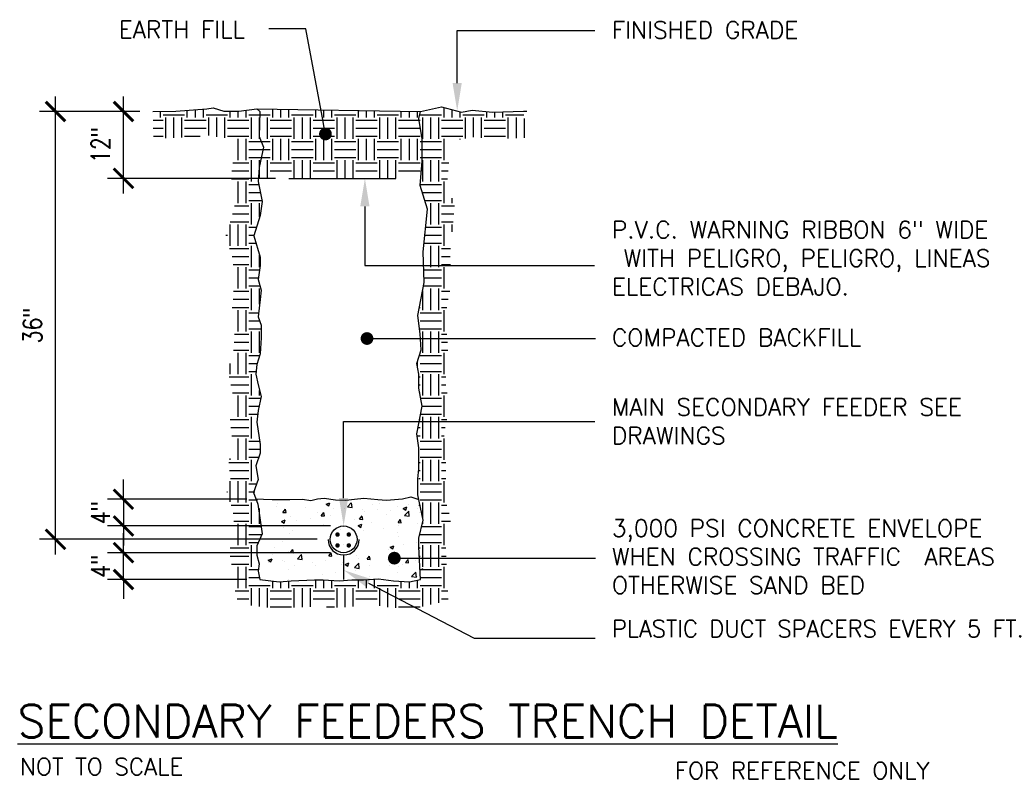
# Model space of a CAD drawing. Header units: inches. Extents: x 31163 to 32654, y 1540 to 4104.
# Tile 21 of 27: x 31281 to 31484, y 3272 to 3429. Entities that reach past the tile are written whole.
import ezdxf
from ezdxf import colors
from ezdxf.entities.mleader import LeaderData, LeaderLine
from ezdxf.math import Vec2, Vec3

# ---------------------------------------------------------------- set-up
doc = ezdxf.new("R2010")
doc.units = ezdxf.units.IN
doc.header["$LTSCALE"] = 2
doc.header["$MEASUREMENT"] = 0
doc.layers.get('0').update_dxf_attribs({"color": 8, "linetype": 'CONTINUOUS'})
doc.layers.get('Defpoints').update_dxf_attribs({"linetype": 'CONTINUOUS'})
for name, color, linetype in [('1DIM', 3, 'CONTINUOUS'), ('DETS', 7, 'CONTINUOUS'), ('EL-ANNO-TEXT', 4, 'CONTINUOUS')]:
    doc.layers.add(name, color=color, linetype=linetype)
doc.layers.add('a-an-DIM', color=8, linetype='CONTINUOUS', lineweight=0)
doc.styles.add('140ANNO', font='simplex.shx', dxfattribs={"height": 0.14})
doc.styles.add('80ANNO', font='romans.shx', dxfattribs={"width": 0.8, "height": 0.08})
doc.styles.get("Standard").update_dxf_attribs({"font": 'simplex.shx'})
doc.dimstyles.new('annotative by juan', dxfattribs={"dimtxt": 0.08, "dimasz": 0.083984, "dimexe": 0.068359, "dimexo": 0.056641, "dimgap": 0.050781, "dimtad": 1, "dimdec": 8, "dimzin": 3, "dimdsep": 46, "dimlunit": 4, "dimtxsty": '80ANNO', "dimblk": 'ARCHTICK', "dimcen": 0.078125, "dimdle": 0.064453, "dimclrt": 3, "dimadec": 0, "dimazin": 0, "dimtfac": 1, "dimtdec": 8, "dimtix": 1, "dimtmove": 1, "dimatfit": 0, "dimfxl": 1, "dimtolj": 1, "dimtzin": 0, "dimarcsym": 0})

# ---------------------------------------------------------------- blocks, each defined once
blk = doc.blocks.new('*X36')
at = {"color": 0}
for p, q in [((2725.5, 550.5), (2725.5, 555.15)), ((2730, 550.5), (2730, 555.08)), ((2734.5, 550.5), (2734.5, 555.01)), ((2749.5, 550.5), (2749.5, 554.77)), ((2754, 550.5), (2754, 554.7)), ((2758.5, 550.5), (2758.5, 554.63)), ((2773.5, 550.5), (2773.5, 554.39)), ((2778, 550.5), (2778, 554.32)), ((2782.5, 550.5), (2782.5, 554.25)), ((2797.5, 550.5), (2797.5, 554.01)), ((2802, 550.5), (2802, 553.94)), ((2806.5, 550.5), (2806.5, 553.87)), ((2718, 539.08), (2718, 547.38)), ((2718.16, 552), (2724, 552)), ((2722.5, 538.5), (2722.5, 550.5)), ((2724, 549), (2736, 549)), ((2736, 552), (2748, 552)), ((2737.5, 538.5), (2737.5, 550.5)), ((2742, 538.5), (2742, 550.5)), ((2746.5, 538.5), (2746.5, 550.5)), ((2748, 549), (2760, 549)), ((2760, 552), (2772, 552)), ((2761.5, 538.5), (2761.5, 550.5)), ((2766, 538.5), (2766, 550.5)), ((2770.5, 538.5), (2770.5, 550.5)), ((2772, 549), (2784, 549)), ((2784, 552), (2796, 552)), ((2785.5, 538.5), (2785.5, 550.5)), ((2790, 538.5), (2790, 550.5)), ((2794.5, 538.5), (2794.5, 550.5)), ((2796, 549), (2807.56, 549)), ((2724, 544.5), (2736, 544.5)), ((2748, 544.5), (2760, 544.5)), ((2772, 544.5), (2784, 544.5)), ((2796, 544.5), (2808, 544.5)), ((2718.83, 537), (2724, 537)), ((2724, 540), (2736, 540)), ((2725.5, 526.5), (2725.5, 538.5)), ((2730, 526.5), (2730, 538.5)), ((2734.5, 526.5), (2734.5, 538.5)), ((2736, 537), (2748, 537)), ((2748, 540), (2760, 540)), ((2749.5, 526.5), (2749.5, 538.5)), ((2754, 526.5), (2754, 538.5)), ((2758.5, 526.5), (2758.5, 538.5)), ((2760, 537), (2772, 537)), ((2772, 540), (2784, 540)), ((2773.5, 526.5), (2773.5, 538.5)), ((2778, 526.5), (2778, 538.5)), ((2782.5, 526.5), (2782.5, 538.5)), ((2784, 537), (2796, 537)), ((2796, 540), (2808, 540)), ((2797.5, 526.5), (2797.5, 538.5)), ((2802, 526.5), (2802, 538.5)), ((2806.5, 526.5), (2806.5, 538.5)), ((2808, 537), (2809.21, 537)), ((2719.85, 532.5), (2724, 532.5)), ((2736, 532.5), (2748, 532.5)), ((2760, 532.5), (2772, 532.5)), ((2784, 532.5), (2796, 532.5)), ((2808, 532.5), (2809.21, 532.5)), ((2718.9, 528), (2724, 528)), ((2722.5, 516.35), (2722.5, 526.5)), ((2724, 525), (2736, 525)), ((2736, 528), (2748, 528)), ((2737.5, 516.35), (2737.5, 526.5)), ((2742, 516.35), (2742, 526.5)), ((2746.5, 516.35), (2746.5, 526.5)), ((2748, 525), (2760, 525)), ((2760, 528), (2772, 528)), ((2761.5, 516.35), (2761.5, 526.5)), ((2766, 516.35), (2766, 526.5)), ((2770.5, 516.35), (2770.5, 526.5)), ((2772, 525), (2784, 525)), ((2784, 528), (2796, 528)), ((2785.5, 516.35), (2785.5, 526.5)), ((2790, 516.35), (2790, 526.5)), ((2794.5, 516.35), (2794.5, 526.5)), ((2796, 525), (2808, 525)), ((2808, 528), (2809.21, 528)), ((2718, 516.35), (2718, 523.71)), ((2724, 520.5), (2736, 520.5)), ((2748, 520.5), (2760, 520.5)), ((2772, 520.5), (2784, 520.5)), ((2796, 520.5), (2808, 520.5))]:
    blk.add_line(p, q, dxfattribs=at)
blk = doc.blocks.new('*X35')
at = {"color": 0}
for p, q in [((2518.34, 448.96), (2518.34, 448.96)), ((2518.57, 450.3), (2518.57, 450.3)), ((2534.35, 448.28), (2534.35, 448.28)), ((2546.14, 450.05), (2547.87, 450.71)), ((2546.14, 450.05), (2547.63, 449.04)), ((2547.63, 449.04), (2548.2, 450.71)), ((2550.37, 447.6), (2550.37, 447.6)), ((2556.39, 447.31), (2556.39, 447.31)), ((2558, 448.59), (2560.04, 450.71)), ((2558, 448.59), (2560.66, 448.17)), ((2560.66, 448.17), (2560.37, 450.71)), ((2571.97, 449.56), (2571.97, 449.56)), ((2576.07, 450.28), (2576.07, 450.28)), ((2586.31, 448.43), (2586.31, 448.43)), ((2589.26, 447.65), (2591.36, 448.45)), ((2589.26, 447.65), (2590.75, 446.64)), ((2590.75, 446.64), (2591.36, 448.45)), ((2592.09, 449.6), (2592.09, 449.6)), ((2597.15, 447.47), (2597.15, 447.47)), ((2521.81, 445.42), (2523.26, 447.14)), ((2521.81, 445.42), (2523.61, 445.26)), ((2523.61, 445.26), (2523.26, 447.14)), ((2525.83, 443.27), (2525.83, 443.27)), ((2537.13, 441.95), (2537.13, 441.95)), ((2541.23, 445.39), (2541.23, 445.39)), ((2543.33, 443.53), (2544.78, 445.26)), ((2543.33, 443.53), (2545.12, 443.38)), ((2545.13, 443.38), (2544.78, 445.26)), ((2548.5, 443.45), (2548.5, 443.45)), ((2564.85, 441.65), (2566.3, 443.38)), ((2566.64, 441.49), (2566.3, 443.37)), ((2566.38, 446.93), (2566.38, 446.93)), ((2567.44, 445.94), (2567.44, 445.94)), ((2574.95, 446.93), (2574.95, 446.93)), ((2579.66, 444.47), (2579.66, 444.47)), ((2582.4, 446.25), (2582.4, 446.25)), ((2590.01, 443.62), (2592.35, 446.06)), ((2590.01, 443.62), (2592.68, 443.21)), ((2592.68, 443.2), (2592.35, 446.05)), ((2598.41, 445.57), (2598.41, 445.57)), ((2520.94, 440.37), (2523.04, 441.18)), ((2520.94, 440.37), (2522.43, 439.37)), ((2522.06, 437.06), (2522.06, 437.06)), ((2522.43, 439.37), (2523.04, 441.18)), ((2529.62, 440.96), (2529.62, 440.96)), ((2544.67, 438.46), (2544.67, 438.46)), ((2556.02, 437.32), (2556.02, 437.32)), ((2562.16, 441.46), (2562.16, 441.46)), ((2564.05, 437.97), (2566.15, 438.78)), ((2564.05, 437.97), (2565.54, 436.97)), ((2564.85, 441.65), (2566.64, 441.5)), ((2565.54, 436.96), (2566.15, 438.78)), ((2571.6, 439.57), (2571.6, 439.57)), ((2578.42, 436.6), (2578.42, 436.6)), ((2586.37, 439.77), (2587.81, 441.49)), ((2586.37, 439.77), (2588.16, 439.61)), ((2586.85, 437.88), (2586.85, 437.88)), ((2587.01, 441.68), (2587.01, 441.68)), ((2588.16, 439.61), (2587.81, 441.49)), ((2597.37, 439.09), (2597.37, 439.09)), ((2525.46, 433.29), (2525.46, 433.29)), ((2527.17, 435.46), (2527.17, 435.46)), ((2551.85, 431.87), (2551.85, 431.87)), ((2554.09, 435.71), (2554.09, 435.71)), ((2559.55, 434.11), (2559.55, 434.11)), ((2567.06, 435.1), (2567.06, 435.1)), ((2586.12, 434.35), (2586.12, 434.35)), ((2586.64, 431.7), (2586.64, 431.7)), ((2516.86, 425.87), (2516.86, 425.87)), ((2521.73, 429.13), (2521.73, 429.13)), ((2529.24, 430.12), (2529.24, 430.12)), ((2555.66, 427.33), (2555.66, 427.33)), ((2581.96, 425.89), (2584.06, 426.7)), ((2581.96, 425.89), (2583.45, 424.89)), ((2583.45, 424.89), (2584.06, 426.7)), ((2589.48, 427.26), (2589.48, 427.26)), ((2596.99, 428.25), (2596.99, 428.25)), ((2598.3, 427.38), (2598.3, 427.38)), ((2516.22, 421.73), (2516.22, 421.73)), ((2525.1, 423.3), (2525.1, 423.3)), ((2525.98, 422.85), (2527.42, 424.58)), ((2525.98, 422.85), (2527.77, 422.69)), ((2527.77, 422.69), (2527.42, 424.57)), ((2529.96, 419.36), (2532.29, 421.8)), ((2532.23, 421.05), (2532.23, 421.05)), ((2532.62, 418.95), (2532.29, 421.8)), ((2532.71, 419.78), (2532.71, 419.78)), ((2547.49, 420.97), (2548.94, 422.69)), ((2547.49, 420.97), (2549.29, 420.81)), ((2548.25, 420.38), (2548.25, 420.38)), ((2549.29, 420.81), (2548.94, 422.69)), ((2551.66, 422.28), (2551.66, 422.28)), ((2559.17, 423.27), (2559.17, 423.27)), ((2563.31, 421.37), (2563.31, 421.37)), ((2564.26, 419.7), (2564.26, 419.7)), ((2569.01, 419.09), (2570.46, 420.81)), ((2570.81, 418.93), (2570.46, 420.81)), ((2580.81, 424.38), (2580.81, 424.38)), ((2586.28, 421.71), (2586.28, 421.71)), ((2513.64, 418.62), (2515.74, 419.43)), ((2513.64, 418.62), (2515.13, 417.61)), ((2513.84, 417.3), (2513.84, 417.3)), ((2515.13, 417.61), (2515.74, 419.42)), ((2521.35, 418.29), (2521.35, 418.29)), ((2522.54, 417.7), (2522.54, 417.7)), ((2528.32, 415.37), (2528.32, 415.37)), ((2529.96, 419.36), (2532.62, 418.95)), ((2538.56, 417.03), (2538.56, 417.03)), ((2540.14, 415.43), (2540.14, 415.43)), ((2545.82, 418.37), (2545.82, 418.37)), ((2554.57, 416.35), (2554.57, 416.35)), ((2555.29, 417.35), (2555.29, 417.35)), ((2556.75, 416.22), (2558.85, 417.02)), ((2556.75, 416.22), (2558.24, 415.21)), ((2558.24, 415.21), (2558.85, 417.02)), ((2561.97, 414.4), (2564.31, 416.83)), ((2561.97, 414.4), (2564.64, 413.98)), ((2564.64, 413.98), (2564.31, 416.83)), ((2569.01, 419.09), (2570.81, 418.93)), ((2570.59, 415.67), (2570.59, 415.67)), ((2570.87, 419.6), (2570.87, 419.6)), ((2580.28, 419.02), (2580.28, 419.02)), ((2581.58, 415.43), (2581.58, 415.43)), ((2586.6, 415), (2586.6, 415)), ((2589.1, 416.41), (2589.1, 416.41)), ((2590.53, 417.2), (2591.98, 418.93)), ((2590.53, 417.2), (2592.32, 417.05)), ((2592.32, 417.05), (2591.98, 418.93)), ((2596.29, 418.35), (2596.29, 418.35)), ((2524.74, 413.31), (2524.74, 413.31)), ((2543.77, 410.45), (2543.77, 410.45)), ((2551.28, 411.44), (2551.28, 411.44)), ((2562.64, 412.93), (2562.64, 412.93)), ((2570.51, 409.61), (2570.51, 409.61)), ((2585.91, 411.72), (2585.91, 411.72)), ((2593.99, 409.43), (2596.33, 411.87)), ((2593.99, 409.43), (2596.66, 409.02)), ((2596.66, 409.02), (2596.33, 411.86)), ((2597.06, 409.48), (2597.06, 409.48)), ((2599.86, 413.82), (2600.22, 413.95)), ((2599.86, 413.82), (2600.22, 413.57)), ((2524.82, 407.95), (2524.82, 407.95))]:
    blk.add_line(p, q, dxfattribs=at)
blk = doc.blocks.new('*X34')
at = {"color": 0}
for p, q in [((2662.5, 550.5), (2662.5, 553.93)), ((2677.5, 550.5), (2677.5, 554.54)), ((2682, 550.5), (2682, 554.85)), ((2686.5, 550.5), (2686.5, 555.16)), ((2701.5, 550.5), (2701.5, 554.1)), ((2706, 550.5), (2706, 554.1)), ((2710.5, 550.5), (2710.5, 554.58)), ((2821.5, 550.5), (2821.5, 556.08)), ((2826, 550.5), (2826, 554.9)), ((2830.5, 550.5), (2830.5, 553.72)), ((2845.5, 550.5), (2845.5, 553.83)), ((2850, 550.5), (2850, 553.54)), ((2854.5, 550.5), (2854.5, 553.7)), ((2658.32, 549), (2664, 549)), ((2664, 552), (2676, 552)), ((2665.5, 538.98), (2665.5, 550.5)), ((2670, 539.07), (2670, 550.5)), ((2674.5, 539.29), (2674.5, 550.5)), ((2676, 549), (2688, 549)), ((2688, 552), (2700, 552)), ((2689.5, 540.33), (2689.5, 550.5)), ((2694, 539.64), (2694, 550.5)), ((2698.5, 539.1), (2698.5, 550.5)), ((2700, 549), (2712, 549)), ((2712, 552), (2718.16, 552)), ((2713.5, 538.5), (2713.5, 550.5)), ((2718, 547.38), (2718, 550.5)), ((2807.56, 549), (2808, 549)), ((2808, 552), (2820, 552)), ((2809.5, 538.5), (2809.5, 550.5)), ((2814, 538.5), (2814, 550.5)), ((2818.5, 538.5), (2818.5, 550.5)), ((2820, 549), (2832, 549)), ((2832, 552), (2844, 552)), ((2833.5, 538.64), (2833.5, 550.5)), ((2838, 539.54), (2838, 550.5)), ((2842.5, 539.06), (2842.5, 550.5)), ((2844, 549), (2856, 549)), ((2856, 552), (2866.25, 552)), ((2857.5, 538.79), (2857.5, 550.5)), ((2862, 538.95), (2862, 550.5)), ((2866.5, 539.1), (2866.5, 549.94)), ((2658.41, 544.5), (2664, 544.5)), ((2676, 544.5), (2688, 544.5)), ((2700, 544.5), (2712, 544.5)), ((2820, 544.5), (2832, 544.5)), ((2844, 544.5), (2856, 544.5)), ((2658.5, 540), (2664, 540)), ((2676, 540), (2684.73, 540)), ((2700, 540), (2712, 540)), ((2706, 526.5), (2706, 538.5)), ((2710.5, 526.5), (2710.5, 538.5)), ((2712, 537), (2718.83, 537)), ((2718, 538.5), (2718, 539.08)), ((2809.21, 537), (2820, 537)), ((2820, 540), (2832, 540)), ((2821.5, 526.5), (2821.5, 538.5)), ((2830.5, 538.21), (2830.5, 538.5)), ((2844, 540), (2856, 540)), ((2712, 532.5), (2719.85, 532.5)), ((2809.21, 532.5), (2820, 532.5)), ((2702.94, 525), (2712, 525)), ((2712, 528), (2718.9, 528)), ((2713.5, 514.5), (2713.5, 526.5)), ((2718, 523.71), (2718, 526.5)), ((2809.21, 528), (2820, 528)), ((2809.5, 514.5), (2809.5, 526.5)), ((2814, 514.5), (2814, 526.5)), ((2818.5, 514.5), (2818.5, 526.5)), ((2820, 525), (2824.17, 525)), ((2702.54, 520.5), (2712, 520.5)), ((2820, 520.5), (2823.78, 520.5)), ((2702.19, 516), (2712, 516)), ((2706, 502.5), (2706, 514.5)), ((2710.5, 502.5), (2710.5, 514.5)), ((2820, 516), (2823.39, 516)), ((2821.5, 502.5), (2821.5, 514.5)), ((2712, 513), (2717.48, 513)), ((2712, 508.5), (2718.43, 508.5)), ((2808.07, 513), (2820, 513)), ((2809.21, 508.5), (2820, 508.5)), ((2712, 504), (2719.38, 504)), ((2713.5, 490.5), (2713.5, 502.5)), ((2718, 494.5), (2718, 502.5)), ((2810.64, 504), (2820, 504)), ((2814, 490.5), (2814, 502.5)), ((2818.5, 490.5), (2818.5, 502.5)), ((2826, 502.5), (2826, 505.2)), ((2703.99, 501), (2712, 501)), ((2820, 501), (2827.34, 501)), ((2701.48, 492), (2712, 492)), ((2702.9, 496.5), (2712, 496.5)), ((2820, 496.5), (2827.01, 496.5)), ((2820, 492), (2826.56, 492)), ((2701.5, 478.5), (2701.5, 490.5)), ((2706, 478.5), (2706, 490.5)), ((2710.5, 478.5), (2710.5, 490.5)), ((2712, 489), (2716.26, 489)), ((2811.18, 489), (2820, 489)), ((2821.5, 478.5), (2821.5, 490.5)), ((2826, 486.43), (2826, 490.5)), ((2699.11, 484.5), (2700, 484.5)), ((2712, 484.5), (2714.84, 484.5)), ((2810.73, 484.5), (2820, 484.5)), ((2701.23, 477), (2712, 477)), ((2712, 480), (2716, 480)), ((2713.5, 466.5), (2713.5, 478.5)), ((2810.28, 480), (2820, 480)), ((2814, 466.5), (2814, 478.5)), ((2818.5, 466.5), (2818.5, 478.5)), ((2820, 477), (2825.06, 477)), ((2702.59, 472.5), (2712, 472.5)), ((2718, 466.5), (2718, 473.32)), ((2820, 472.5), (2824.91, 472.5)), ((2703.24, 468), (2712, 468)), ((2706, 454.5), (2706, 466.5)), ((2710.5, 454.5), (2710.5, 466.5)), ((2712, 465), (2717.95, 465)), ((2810.16, 465), (2820, 465)), ((2820, 468), (2825.06, 468)), ((2821.5, 454.5), (2821.5, 466.5)), ((2712, 460.5), (2717.26, 460.5)), ((2810.31, 460.5), (2820, 460.5)), ((2703.48, 453), (2712, 453)), ((2712, 456), (2718.24, 456)), ((2713.5, 442.5), (2713.5, 454.5)), ((2718, 445.7), (2718, 454.5)), ((2809.5, 442.5), (2809.5, 453.23)), ((2810.04, 456), (2820, 456)), ((2814, 442.5), (2814, 454.5)), ((2818.5, 442.5), (2818.5, 454.5)), ((2820, 453), (2824.73, 453)), ((2703.23, 448.5), (2712, 448.5)), ((2820, 448.5), (2823.86, 448.5)), ((2702.67, 444), (2712, 444)), ((2706, 430.5), (2706, 442.5)), ((2710.5, 430.5), (2710.5, 442.5)), ((2807.71, 444), (2808, 444)), ((2820, 444), (2822.99, 444)), ((2821.5, 430.5), (2821.5, 442.5)), ((2712, 441), (2717.41, 441)), ((2712, 436.5), (2717.98, 436.5)), ((2808, 441), (2820, 441)), ((2808, 436.5), (2820, 436.5)), ((2712, 432), (2718.93, 432)), ((2808, 432), (2820, 432)), ((2703.93, 429), (2712, 429)), ((2713.5, 418.5), (2713.5, 430.5)), ((2718, 418.5), (2718, 430.5)), ((2809.5, 418.5), (2809.5, 430.5)), ((2814, 418.5), (2814, 430.5)), ((2818.5, 418.5), (2818.5, 430.5)), ((2820, 429), (2823.06, 429)), ((2703.31, 420), (2712, 420)), ((2703.74, 424.5), (2712, 424.5)), ((2820, 424.5), (2823.36, 424.5)), ((2820, 420), (2823.66, 420)), ((2706, 406.5), (2706, 418.5)), ((2710.5, 406.5), (2710.5, 418.5)), ((2712, 417), (2718.07, 417)), ((2808, 417), (2820, 417)), ((2821.5, 406.5), (2821.5, 418.5)), ((2701.5, 406.5), (2701.5, 412.4)), ((2712, 412.5), (2716.72, 412.5)), ((2806.5, 411.05), (2806.5, 413.39)), ((2808, 412.5), (2820, 412.5)), ((2700.94, 405), (2712, 405)), ((2712, 408), (2716.1, 408)), ((2713.5, 394.5), (2713.5, 406.5)), ((2807.41, 405), (2808, 405)), ((2808, 408), (2820, 408)), ((2809.5, 394.5), (2809.5, 406.5)), ((2814, 394.5), (2814, 406.5)), ((2818.5, 394.5), (2818.5, 406.5)), ((2820, 405), (2822.41, 405)), ((2701.84, 400.5), (2712, 400.5)), ((2807.41, 400.5), (2808, 400.5)), ((2820, 400.5), (2822.41, 400.5)), ((2702.82, 396), (2712, 396)), ((2706, 382.5), (2706, 394.5)), ((2710.5, 382.5), (2710.5, 394.5)), ((2712, 393), (2718.71, 393)), ((2718, 394.5), (2718, 397.34)), ((2807.89, 396), (2808, 396)), ((2808.42, 393), (2820, 393)), ((2820, 396), (2823.12, 396)), ((2821.5, 382.5), (2821.5, 394.5)), ((2712, 388.5), (2717.67, 388.5)), ((2809.19, 388.5), (2820, 388.5)), ((2701.6, 381), (2712, 381)), ((2712, 384), (2716.93, 384)), ((2713.5, 370.5), (2713.5, 382.5)), ((2807.75, 381), (2808, 381)), ((2808.33, 384), (2820, 384)), ((2809.5, 370.5), (2809.5, 382.5)), ((2814, 370.5), (2814, 382.5)), ((2818.5, 370.5), (2818.5, 382.5)), ((2820, 381), (2823.02, 381)), ((2701.83, 376.5), (2712, 376.5)), ((2806.88, 376.5), (2808, 376.5)), ((2820, 376.5), (2822.16, 376.5)), ((2702.47, 372), (2712, 372)), ((2706, 358.5), (2706, 370.5)), ((2710.5, 358.5), (2710.5, 370.5)), ((2806.37, 372), (2808, 372)), ((2820, 372), (2821.55, 372)), ((2821.5, 358.5), (2821.5, 370.5)), ((2712, 369), (2718.05, 369)), ((2712, 364.5), (2718.33, 364.5)), ((2808, 369), (2820, 369)), ((2808, 364.5), (2820, 364.5)), ((2701.5, 358.5), (2701.5, 359.23)), ((2712, 360), (2717.57, 360)), ((2808, 360), (2820, 360)), ((2700.76, 357), (2712, 357)), ((2713.5, 346.5), (2713.5, 358.5)), ((2807.41, 357), (2808, 357)), ((2809.5, 346.5), (2809.5, 358.5)), ((2814, 346.5), (2814, 358.5)), ((2818.5, 346.5), (2818.5, 358.5)), ((2820, 357), (2822.41, 357)), ((2701.16, 352.5), (2712, 352.5)), ((2701.77, 348), (2712, 348)), ((2807.41, 352.5), (2808, 352.5)), ((2807.41, 348), (2808, 348)), ((2820, 352.5), (2822.41, 352.5)), ((2820, 348), (2822.41, 348)), ((2701.5, 334.84), (2701.5, 346.5)), ((2706, 334.5), (2706, 346.5)), ((2710.5, 334.5), (2710.5, 346.5)), ((2712, 345), (2716.5, 345)), ((2808, 345), (2820, 345)), ((2821.5, 334.5), (2821.5, 346.5)), ((2699.72, 340.5), (2700, 340.5)), ((2712, 340.5), (2715.43, 340.5)), ((2808, 340.5), (2820, 340.5)), ((2702.11, 333), (2712, 333)), ((2712, 336), (2716.93, 336)), ((2713.5, 322.5), (2713.5, 334.5)), ((2807.41, 333), (2808, 333)), ((2808, 336), (2820, 336)), ((2809.5, 325.69), (2809.5, 334.5)), ((2814, 322.5), (2814, 334.5)), ((2818.5, 322.5), (2818.5, 334.5)), ((2820, 333), (2823.01, 333)), ((2703.19, 328.5), (2712, 328.5)), ((2718, 322.5), (2718, 331.07)), ((2820, 328.5), (2824.3, 328.5)), ((2703.67, 324), (2712, 324)), ((2706, 310.5), (2706, 322.5)), ((2710.5, 310.5), (2710.5, 322.5)), ((2712, 321), (2719.08, 321)), ((2808.95, 321), (2820, 321)), ((2809.5, 322.5), (2809.5, 323.34)), ((2820, 324), (2825.07, 324)), ((2821.5, 310.5), (2821.5, 322.5)), ((2712, 316.5), (2719.36, 316.5)), ((2808, 316.5), (2820, 316.5)), ((2712, 312), (2717.31, 312)), ((2713.5, 298.5), (2713.5, 310.5)), ((2808, 312), (2820, 312)), ((2809.5, 298.5), (2809.5, 310.5)), ((2814, 298.5), (2814, 310.5)), ((2818.5, 298.5), (2818.5, 310.5)), ((2701.53, 309), (2712, 309)), ((2701.53, 304.5), (2712, 304.5)), ((2807.44, 309), (2808, 309)), ((2807.64, 304.5), (2808, 304.5)), ((2820, 309), (2822.46, 309)), ((2820, 304.5), (2822.66, 304.5)), ((2702.3, 300), (2712, 300)), ((2706, 286.5), (2706, 298.5)), ((2710.5, 286.5), (2710.5, 298.5)), ((2807.84, 300), (2808, 300)), ((2820, 300), (2822.86, 300)), ((2821.5, 286.5), (2821.5, 298.5)), ((2712, 297), (2717.28, 297)), ((2808, 297), (2820, 297)), ((2712, 292.5), (2717.95, 292.5)), ((2712, 288), (2724, 288)), ((2725.5, 286.5), (2725.5, 290.42)), ((2730, 286.5), (2730, 290.05)), ((2734.5, 286.5), (2734.5, 290.46)), ((2736, 288), (2748, 288)), ((2749.5, 286.5), (2749.5, 291.16)), ((2754, 286.5), (2754, 291.14)), ((2758.5, 286.5), (2758.5, 290.84)), ((2760, 288), (2772, 288)), ((2773.5, 286.5), (2773.5, 291.16)), ((2778, 286.5), (2778, 291.28)), ((2782.5, 286.5), (2782.5, 291.6)), ((2784, 288), (2796, 288)), ((2797.5, 286.5), (2797.5, 290.27)), ((2802, 286.5), (2802, 289.97)), ((2806.5, 286.5), (2806.5, 290.96)), ((2808, 288), (2820, 288)), ((2808.18, 292.5), (2820, 292.5)), ((2704.32, 285), (2712, 285)), ((2713.5, 276.82), (2713.5, 286.5)), ((2718, 276.25), (2718, 286.5)), ((2722.5, 275.68), (2722.5, 286.5)), ((2724, 285), (2736, 285)), ((2737.5, 275.63), (2737.5, 286.5)), ((2742, 275.84), (2742, 286.5)), ((2746.5, 276.04), (2746.5, 286.5)), ((2748, 285), (2760, 285)), ((2761.5, 275.6), (2761.5, 286.5)), ((2766, 275.8), (2766, 286.5)), ((2770.5, 276.16), (2770.5, 286.5)), ((2772, 285), (2784, 285)), ((2785.5, 276.49), (2785.5, 286.5)), ((2790, 275.85), (2790, 286.5)), ((2794.5, 275.44), (2794.5, 286.5)), ((2796, 285), (2808, 285)), ((2809.5, 276.26), (2809.5, 286.5)), ((2814, 277.26), (2814, 286.5)), ((2818.5, 278.26), (2818.5, 286.5)), ((2820, 285), (2823.53, 285)), ((2705.4, 280.5), (2712, 280.5)), ((2724, 280.5), (2736, 280.5)), ((2748, 280.5), (2760, 280.5)), ((2772, 280.5), (2784, 280.5)), ((2796, 280.5), (2808, 280.5)), ((2820, 280.5), (2823.73, 280.5)), ((2724, 276), (2736, 276)), ((2755.54, 276), (2760, 276)), ((2796, 276), (2808, 276))]:
    blk.add_line(p, q, dxfattribs=at)
blk = doc.blocks.new('_Dot')
at = {"color": 0, "linetype": 'ByBlock', "lineweight": -2}
blk.add_line((-0.5, 0), (-1, 0), dxfattribs=at)
at = {"color": 0, "linetype": 'ByBlock', "const_width": 0.5}
blk.add_lwpolyline([(-0.25, 0, 1), (0.25, 0, 1)], format="xyb", close=True, dxfattribs=at)
blk = doc.blocks.new('_ArchTick')
at = {"color": 0, "linetype": 'ByBlock', "const_width": 0.15}
blk.add_lwpolyline([(-0.5, -0.5), (0.5, 0.5)], dxfattribs=at)
blk = doc.blocks.new('*D88')
at = {"layer": 'a-an-DIM', "color": 0, "linetype": 'Continuous', "lineweight": -2, "transparency": 16777216}
for p, q in [((31302.17, 3319.02), (31302.17, 3323.05)), ((31344.82, 3319.02), (31298.89, 3319.02)), ((31302.17, 3313.51), (31302.17, 3319.02)), ((31327.57, 3313.51), (31298.89, 3313.51)), ((31302.17, 3313.51), (31302.17, 3309.48))]:
    blk.add_line(p, q, dxfattribs=at)
at = {"layer": 'Defpoints', "color": 0, "linetype": 'Continuous', "transparency": 16777216}
for p in [(31302.17, 3319.02), (31347.54, 3319.02), (31330.29, 3313.51)]:
    blk.add_point(p, dxfattribs=at)
at = {"layer": 'a-an-DIM', "color": 0, "linetype": 'Continuous', "lineweight": -2, "transparency": 16777216, "xscale": 4.03125, "yscale": 4.03125, "zscale": 4.03125}
for p, rotation in [((31302.17, 3319.02), 270), ((31302.17, 3313.51), 90)]:
    blk.add_blockref('_ArchTick', p, dxfattribs=dict(at, rotation=rotation))
at = {"layer": 'a-an-DIM', "color": 3, "linetype": 'Continuous', "transparency": 16777216, "insert": (31297.45, 3316.26), "char_height": 3.84, "attachment_point": 5, "rotation": 90, "style": '80ANNO'}
blk.add_mtext('\\A1;4"', dxfattribs=at)
blk = doc.blocks.new('*D89')
at = {"layer": 'a-an-DIM', "color": 0, "linetype": 'Continuous', "lineweight": -2, "transparency": 16777216}
for p, q in [((31302.17, 3330.04), (31302.17, 3334.08)), ((31327.57, 3330.04), (31298.89, 3330.04)), ((31302.17, 3330.04), (31302.17, 3324.53)), ((31344.82, 3324.53), (31298.89, 3324.53)), ((31302.17, 3324.53), (31302.17, 3320.5))]:
    blk.add_line(p, q, dxfattribs=at)
at = {"layer": 'Defpoints', "color": 0, "linetype": 'Continuous', "transparency": 16777216}
for p in [(31330.29, 3330.04), (31302.17, 3324.53), (31347.54, 3324.53)]:
    blk.add_point(p, dxfattribs=at)
at = {"layer": 'a-an-DIM', "color": 0, "linetype": 'Continuous', "lineweight": -2, "transparency": 16777216, "xscale": 4.03125, "yscale": 4.03125, "zscale": 4.03125}
for p, rotation in [((31302.17, 3330.04), 270), ((31302.17, 3324.53), 90)]:
    blk.add_blockref('_ArchTick', p, dxfattribs=dict(at, rotation=rotation))
at = {"layer": 'a-an-DIM', "color": 3, "linetype": 'Continuous', "transparency": 16777216, "insert": (31297.45, 3327.29), "char_height": 3.84, "attachment_point": 5, "rotation": 90, "style": '80ANNO'}
blk.add_mtext('\\A1;4"', dxfattribs=at)
blk = doc.blocks.new('*D90')
at = {"layer": 'a-an-DIM', "color": 0, "linetype": 'Continuous', "lineweight": -2, "transparency": 16777216}
for p, q in [((31288.15, 3318.68), (31288.15, 3413.07)), ((31305.52, 3409.98), (31284.87, 3409.98)), ((31342.06, 3321.78), (31284.87, 3321.78))]:
    blk.add_line(p, q, dxfattribs=at)
at = {"layer": 'Defpoints', "color": 0, "linetype": 'Continuous', "transparency": 16777216}
for p in [(31288.15, 3409.98), (31308.24, 3409.98), (31344.78, 3321.78)]:
    blk.add_point(p, dxfattribs=at)
at = {"layer": 'a-an-DIM', "color": 0, "linetype": 'Continuous', "lineweight": -2, "transparency": 16777216, "xscale": 4.03125, "yscale": 4.03125, "zscale": 4.03125}
for p, rotation in [((31288.15, 3409.98), 90), ((31288.15, 3321.78), 270)]:
    blk.add_blockref('_ArchTick', p, dxfattribs=dict(at, rotation=rotation))
at = {"layer": 'a-an-DIM', "color": 3, "linetype": 'Continuous', "transparency": 16777216, "insert": (31283.43, 3365.88), "char_height": 3.84, "attachment_point": 5, "rotation": 90, "style": '80ANNO'}
blk.add_mtext('\\A1;36"', dxfattribs=at)
blk = doc.blocks.new('*D91')
at = {"layer": 'a-an-DIM', "color": 0, "linetype": 'Continuous', "lineweight": -2, "transparency": 16777216}
for p, q in [((31302.17, 3393.1), (31302.17, 3413.07)), ((31305.52, 3409.98), (31298.89, 3409.98)), ((31333.5, 3396.19), (31298.89, 3396.19))]:
    blk.add_line(p, q, dxfattribs=at)
at = {"layer": 'Defpoints', "color": 0, "linetype": 'Continuous', "transparency": 16777216}
for p in [(31302.17, 3409.98), (31308.24, 3409.98), (31336.22, 3396.19)]:
    blk.add_point(p, dxfattribs=at)
at = {"layer": 'a-an-DIM', "color": 0, "linetype": 'Continuous', "lineweight": -2, "transparency": 16777216, "xscale": 4.03125, "yscale": 4.03125, "zscale": 4.03125}
for p, rotation in [((31302.17, 3409.98), 90), ((31302.17, 3396.19), 270)]:
    blk.add_blockref('_ArchTick', p, dxfattribs=dict(at, rotation=rotation))
at = {"layer": 'a-an-DIM', "color": 3, "linetype": 'Continuous', "transparency": 16777216, "insert": (31297.45, 3403.08), "char_height": 3.84, "attachment_point": 5, "rotation": 90, "style": '80ANNO'}
blk.add_mtext('\\A1;12"', dxfattribs=at)

msp = doc.modelspace()

# ---------------------------------------------------------------- linework, layer by layer
at = {"layer": '1DIM'}
msp.add_line((31338.92934522, 3324.53138544), (31312.62633212, 3324.53138544), dxfattribs=at)
at = {"layer": 'DETS'}
for p, q in [((31329.67027814, 3410.50637257), (31363.36809522, 3409.97513544)), ((31336.21678778, 3396.19388544), (31358.26678778, 3396.19388544))]:
    msp.add_line(p, q, dxfattribs=at)
at = {"layer": 'DETS', "color": 1}
msp.add_line((31347.53538514, 3318.55951044), (31347.53538514, 3313.50638544), dxfattribs=at)
at = {"layer": 'DETS', "color": 4}
for points in [[(31308.24309522, 3409.97513544), (31312.97157087, 3410.06715481), (31319.34345846, 3410.50637257), (31320.66176423, 3410.72597605), (31322.85897501, 3410.06715481), (31325.93504643, 3410.06715481), (31329.67027814, 3410.50637257), (31330.29309522, 3409.97513544), (31330.10972325, 3404.79654173), (31330.98859869, 3402.60045294), (31330.10972325, 3398.42788965), (31329.89000809, 3395.57296883), (31330.76888353, 3391.40040553), (31330.32943841, 3388.54548471), (31329.01111786, 3384.37292142), (31330.32943841, 3379.98074384), (31330.32943841, 3378.22387281), (31329.89000809, 3375.36896279), (31330.54916836, 3373.172874), (31330.32943841, 3371.19639949), (31329.89000809, 3367.68265744), (31330.54916836, 3365.92578641), (31330.54916836, 3363.29047987), (31330.32943841, 3359.99635208), (31329.67027814, 3357.8002633), (31329.45056298, 3355.82377799), (31329.89000809, 3353.62768921), (31330.54916836, 3351.21199694), (31329.89000809, 3348.35708692), (31329.67027814, 3345.94138385), (31330.32943841, 3341.3296028), (31330.32943841, 3339.57273177), (31329.45056298, 3336.93742523), (31329.89000809, 3334.0825152), (31328.97896789, 3331.42198897), (31329.85784333, 3329.02542829), (31330.76888353, 3322.88246779), (31329.67027814, 3320.46676473), (31329.67027814, 3318.49029022), (31330.10972325, 3316.73341919), (31329.89000809, 3315.19616244), (31330.29309522, 3313.50638544), (31334.28440007, 3313.00007365), (31336.70131122, 3313.21967713), (31341.53514831, 3313.43929141), (31343.29291398, 3313.43929141), (31346.58871536, 3313.21967713), (31349.22534167, 3313.43929141), (31351.64226761, 3313.43929141), (31354.71833904, 3313.65889489), (31357.79442526, 3313.21967713), (31361.09021185, 3313.00007365), (31363.36809522, 3313.50638544), (31363.06769268, 3320.24716125), (31363.06769268, 3322.00403228), (31363.94656811, 3325.73737782), (31362.81581275, 3330.95180428), (31362.81581275, 3334.24593206), (31363.06769268, 3336.27860399), (31363.06769268, 3340.67078156), (31362.62826235, 3343.52569159), (31363.72685295, 3349.23552243), (31363.06769268, 3352.96886797), (31363.06769268, 3355.82377799), (31362.62826235, 3358.01986678), (31363.50713779, 3360.8747876), (31363.28742263, 3364.16891538), (31362.84797751, 3367.90226092), (31364.16629806, 3374.71014155), (31363.94656811, 3381.07879363), (31364.82545834, 3389.86313798), (31363.28742263, 3394.69453331), (31363.72685295, 3399.74553212), (31363.72685295, 3404.35732397), (31363.06769268, 3408.52988727), (31363.36809522, 3409.97513544), (31363.36809522, 3409.97513544), (31367.6818146, 3410.94559033), (31371.85649142, 3409.84754054), (31374.05368741, 3410.28675829), (31378.22836423, 3409.84754054), (31384.60023704, 3410.06715481), (31385.25939731, 3410.06715481)], [(31329.48922772, 3330.13071705), (31331.05666603, 3330.07795316), (31332.78256856, 3329.99954494), (31336.46971725, 3329.99954494), (31339.05857104, 3330.07795316), (31340.78445878, 3329.76430947), (31342.11811208, 3330.15636139), (31343.53021818, 3330.23476961), (31345.88371357, 3329.92113672), (31348.00186533, 3329.8427177), (31349.80620587, 3330.07795316), (31351.68899922, 3330.23476961), (31354.59164944, 3329.99954494), (31356.39600478, 3329.8427177), (31359.69090423, 3330.15636139), (31361.41679197, 3330.5484133), (31362.81581275, 3330.03779734)]]:
    msp.add_lwpolyline(points, dxfattribs=at)
at = {"layer": 'DETS', "const_width": 0.459375}
for points in [[(31346.04937455, 3322.75883142, 1), (31346.50874955, 3322.75883142, 1)], [(31348.35971054, 3322.75883142, 1), (31348.81908554, 3322.75883142, 1)], [(31346.04937455, 3320.51825409, 1), (31346.50874955, 3320.51825409, 1)], [(31348.35971054, 3320.51825409, 1), (31348.81908554, 3320.51825409, 1)]]:
    msp.add_lwpolyline(points, format="xyb", close=True, dxfattribs=at)
at = {"layer": 'DETS', "color": 3}
msp.add_circle((31347.53538514, 3321.77513544), 2.75625, dxfattribs=at)
at = {"layer": 'DETS', "color": 1}
msp.add_arc((31347.53538514, 3321.77513544), 3.215625, 179.9999999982, 359.9999999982, dxfattribs=at)

# ---------------------------------------------------------------- block references
at = {"layer": 'DETS', "color": 15, "xscale": 0.3674999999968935, "yscale": 0.3674999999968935, "zscale": 0.3674999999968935}
for name, p in [('*X34', (30331.34393136, 3206.43703852)), ('*X36', (30331.34393136, 3206.43703852)), ('*X35', (30408.25596652, 3163.64737045))]:
    msp.add_blockref(name, p, dxfattribs=at)

# ---------------------------------------------------------------- texts
at = {"layer": 'EL-ANNO-TEXT'}
msp.add_text('EARTH FILL', height=3.528, rotation=359.9999999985, dxfattribs=at).set_placement((31301.21433272, 3425.12536662))
at = {"layer": 'EL-ANNO-TEXT', "color": 5, "linetype": 'Continuous', "style": '140ANNO'}
msp.add_text('%%USECONDARY FEEDERS TRENCH DETAIL', height=6.72, dxfattribs=at).set_placement((31280.33881509, 3280.94870651, -13.73691463))
at = {"layer": 'EL-ANNO-TEXT'}
for s, p in [('NOT TO SCALE', (31280.85898562, 3273.17080644, -13.73691463)), ('FOR REFERENCE ONLY', (31415.82490998, 3272.36299663, -13.73691463))]:
    msp.add_text(s, height=3.4876962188, dxfattribs=at).set_placement(p)
at = {"layer": 'EL-ANNO-TEXT', "linetype": 'Continuous', "char_height": 3.528, "width": 87.2430387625, "attachment_point": 1, "rotation": 359.9999999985}
for s, insert in [('FINISHED GRADE', (31402.82388067, 3428.55125344)), ('P.V.C. WARNING RIBBON 6" WIDE   WITH PELIGRO, PELIGRO, LINEAS ELECTRICAS DEBAJO.', (31402.82388067, 3387.38320445)), ('COMPACTED BACKFILL', (31402.82388067, 3365.14176049)), ('MAIN SECONDARY FEEDER SEE DRAWINGS', (31402.82388067, 3350.81102441)), ('3,000 PSI CONCRETE ENVELOPE  WHEN CROSSING TRAFFIC  AREAS OTHERWISE SAND BED', (31402.82388067, 3325.84654288)), ('PLASTIC DUCT SPACERS EVERY 5 FT.', (31402.82388067, 3305.13301668))]:
    msp.add_mtext(s, dxfattribs=dict(at, insert=insert))

# ---------------------------------------------------------------- dimensions: what is measured, and where the dimension line sits
at = {"layer": 'a-an-DIM', "linetype": 'Continuous'}
for base, p1, p2, angle, text, picture, middle in [((31288.15200212, 3409.97513544), (31344.77913514, 3321.77513544), (31308.24309523, 3409.97513544), 90, '36"', '*D90', (31283.42878783, 3365.87513544)), ((31302.16822925, 3409.97513544), (31336.21678778, 3396.19388544), (31308.24309523, 3409.97513544), 90, '12"', '*D91', (31297.44501497, 3403.08451044)), ((31302.16822925, 3324.53138544), (31330.29309522, 3330.04388544), (31347.53538514, 3324.53138544), 270, '4"', '*D89', (31297.44501497, 3327.28763544)), ((31302.16822925, 3319.01888544), (31330.29309522, 3313.50638544), (31347.53538514, 3319.01888544), 90, '4"', '*D88', (31297.44501497, 3316.26263544))]:
    dim = msp.add_linear_dim(base=base, p1=p1, p2=p2, angle=angle, text=text, dimstyle='annotative by juan', override={"dimscale": 0, "dimtix": 1, "dimtofl": 1, "dimtmove": 1, "dimatfit": 0}, dxfattribs=at)
    dim.commit()
    dim.dimension.update_dxf_attribs({"geometry": picture, "text_midpoint": middle})

# ---------------------------------------------------------------- leaders
at = {"layer": 'EL-ANNO-TEXT', "linetype": 'Continuous'}
ml = msp.add_multileader_mtext('Standard', dxfattribs=at)
ml.set_content('', color=256, style='80ANNO')
ml.set_leader_properties(color=1, linetype='ByLayer', lineweight=-1)
ml.set_arrow_properties(name='DOT')
ml.build(insert=Vec2(0, 0))
ml.multileader.update_dxf_attribs({"text_left_attachment_type": 2, "text_right_attachment_type": 2, "dogleg_length": 0.08007812, "arrow_head_size": 2.625, "scale": 48})
ctx = ml.context
ctx.base_point, ctx.scale, ctx.char_height, ctx.arrow_head_size, ctx.landing_gap_size, ctx.plane_origin = Vec3(31322.52660041, 3426.99053723), 48, 3.84, 2.625, 4.8, Vec3(31343.79249186, 3405.34903517)
ctx.left_attachment, ctx.right_attachment, ctx.text_align_type = 2, 2, 2
notes = []
notes.append((ctx, [(0, (1, 1, 0), (31335.97035041, 3426.99053723), (-1, 0), 3.84375, [(0, [(31343.79249186, 3405.34903517), (31339.76535363, 3426.99053723)], 0, [])])]))
ctx.mtext.insert, ctx.mtext.alignment, ctx.mtext.flow_direction = Vec3(31327.32660041, 3428.91053723), 3, 5
ml = msp.add_multileader_mtext('Standard', dxfattribs=at)
ml.set_content('', color=256, style='80ANNO')
ml.set_leader_properties(color=1, linetype='ByLayer', lineweight=-1)
ml.build(insert=Vec2(0, 0))
ml.multileader.update_dxf_attribs({"text_left_attachment_type": 2, "text_right_attachment_type": 2, "dogleg_length": 0.08007812, "arrow_head_size": 5.765625, "scale": 48})
ctx = ml.context
ctx.base_point, ctx.scale, ctx.char_height, ctx.arrow_head_size, ctx.landing_gap_size, ctx.plane_origin = Vec3(31399.32643385, 3426.70615593), 48, 3.84, 5.765625, 4.8, Vec3(31370.93811852, 3410.08909676)
ctx.left_attachment, ctx.right_attachment = 2, 2
notes.append((ctx, [(0, (1, 1, 0), (31395.48268385, 3426.70615593), (1, 0), 3.84375, [(0, [(31370.93811852, 3410.08909676), (31370.93811852, 3426.70615593)], 0, [])])]))
ctx.mtext.insert, ctx.mtext.flow_direction = Vec3(31404.12643385, 3428.62615593), 5
ml = msp.add_multileader_mtext('Standard', dxfattribs=at)
ml.set_content('', color=256, style='80ANNO')
ml.set_leader_properties(color=1, linetype='ByLayer', lineweight=-1)
ml.build(insert=Vec2(0, 0))
ml.multileader.update_dxf_attribs({"text_left_attachment_type": 2, "text_right_attachment_type": 2, "dogleg_length": 0.08007812, "arrow_head_size": 5.765625, "scale": 48})
ctx = ml.context
ctx.base_point, ctx.scale, ctx.char_height, ctx.arrow_head_size, ctx.landing_gap_size, ctx.plane_origin = Vec3(31399.2663391, 3378.20687285), 48, 3.84, 5.765625, 4.8, Vec3(31351.91982977, 3396.19388544)
ctx.left_attachment, ctx.right_attachment = 2, 2
notes.append((ctx, [(0, (1, 1, 0), (31395.4225891, 3378.20687285), (1, 0), 3.84375, [(0, [(31351.91982977, 3396.19388544), (31351.91982977, 3378.20687285)], 0, [])])]))
ctx.mtext.insert, ctx.mtext.flow_direction = Vec3(31404.0663391, 3380.12687285), 5
ml = msp.add_multileader_mtext('Standard', dxfattribs=at)
ml.set_content('', color=256, style='80ANNO')
ml.set_leader_properties(color=1, linetype='ByLayer', lineweight=-1)
ml.set_arrow_properties(name='DOT')
ml.build(insert=Vec2(0, 0))
ml.multileader.update_dxf_attribs({"text_left_attachment_type": 2, "text_right_attachment_type": 2, "dogleg_length": 0.08007812, "arrow_head_size": 2.625, "scale": 48})
ctx = ml.context
ctx.base_point, ctx.scale, ctx.char_height, ctx.arrow_head_size, ctx.landing_gap_size, ctx.plane_origin = Vec3(31399.40866043, 3363.17909215), 48, 3.84, 2.625, 4.8, Vec3(31352.35163527, 3363.17909215)
ctx.left_attachment, ctx.right_attachment = 2, 2
notes.append((ctx, [(0, (1, 1, 0), (31395.56491043, 3363.17909215), (1, 0), 3.84375, [(0, [(31352.35163527, 3363.17909215)], 0, [])])]))
ctx.mtext.insert, ctx.mtext.flow_direction = Vec3(31404.20866043, 3365.09909215), 5
ml = msp.add_multileader_mtext('Standard', dxfattribs=at)
ml.set_content('', color=256, style='80ANNO')
ml.set_leader_properties(color=1, linetype='ByLayer', lineweight=-1)
ml.build(insert=Vec2(0, 0))
ml.multileader.update_dxf_attribs({"text_left_attachment_type": 2, "text_right_attachment_type": 2, "dogleg_length": 0.08007812, "arrow_head_size": 5.765625, "scale": 48})
ctx = ml.context
ctx.base_point, ctx.scale, ctx.char_height, ctx.arrow_head_size, ctx.landing_gap_size, ctx.plane_origin = Vec3(31399.31192627, 3346.06267469), 48, 3.84, 5.765625, 4.8, Vec3(31347.53538514, 3324.53138544)
ctx.left_attachment, ctx.right_attachment = 2, 2
notes.append((ctx, [(0, (1, 1, 0), (31395.46817627, 3346.06267469), (1, 0), 3.84375, [(0, [(31347.53538514, 3324.53138544), (31347.53538514, 3346.06267469)], 0, [])])]))
ctx.mtext.insert, ctx.mtext.flow_direction = Vec3(31404.11192627, 3347.98267469), 5
ml = msp.add_multileader_mtext('Standard', dxfattribs=at)
ml.set_content('', color=256, style='80ANNO')
ml.set_leader_properties(color=1, linetype='ByLayer', lineweight=-1)
ml.set_arrow_properties(name='DOT')
ml.build(insert=Vec2(0, 0))
ml.multileader.update_dxf_attribs({"text_left_attachment_type": 2, "text_right_attachment_type": 2, "dogleg_length": 0.08007812, "arrow_head_size": 2.625, "scale": 48})
ctx = ml.context
ctx.base_point, ctx.scale, ctx.char_height, ctx.arrow_head_size, ctx.landing_gap_size, ctx.plane_origin = Vec3(31399.40866043, 3317.89691735), 48, 3.84, 2.625, 4.8, Vec3(31352.35163527, 3317.89691735)
ctx.left_attachment, ctx.right_attachment = 2, 2
notes.append((ctx, [(0, (1, 1, 0), (31395.56491043, 3317.89691735), (1, 0), 3.84375, [(0, [(31357.98659944, 3317.89691735)], 0, [])])]))
ctx.mtext.insert, ctx.mtext.flow_direction = Vec3(31404.20866043, 3319.81691735), 5
ml = msp.add_multileader_mtext('Standard', dxfattribs=at)
ml.set_content('', color=256, style='80ANNO')
ml.set_leader_properties(color=1, linetype='ByLayer', lineweight=-1)
ml.build(insert=Vec2(0, 0))
ml.multileader.update_dxf_attribs({"text_left_attachment_type": 2, "text_right_attachment_type": 2, "dogleg_length": 0.08007812, "arrow_head_size": 5.765625, "scale": 48})
ctx = ml.context
ctx.base_point, ctx.scale, ctx.char_height, ctx.arrow_head_size, ctx.landing_gap_size, ctx.plane_origin = Vec3(31399.39223547, 3301.43235936), 48, 3.84, 5.765625, 4.8, Vec3(31347.53538514, 3315.43802224)
ctx.left_attachment, ctx.right_attachment = 2, 2
notes.append((ctx, [(0, (1, 1, 0), (31395.54848547, 3301.43235936), (1, 0), 3.84375, [(0, [(31347.53538514, 3315.43802224), (31374.41741933, 3301.43235936)], 0, [])])]))
ctx.mtext.insert, ctx.mtext.flow_direction = Vec3(31404.19223547, 3303.35235936), 5
for ctx, leaders in notes:
    for number, flags, end, landing, length, lines in leaders:
        leader = LeaderData()
        leader.index, (leader.has_last_leader_line, leader.has_dogleg_vector, leader.attachment_direction) = number, flags
        leader.last_leader_point, leader.dogleg_vector, leader.dogleg_length = Vec3(end), Vec3(landing), length
        for number, points, colour, breaks in lines:
            line = LeaderLine()
            line.index, line.vertices, line.color, line.breaks = number, Vec3.list(points), colors.encode_raw_color(colour), breaks
            leader.lines.append(line)
        ctx.leaders.append(leader)

doc.saveas('drawing.dxf')
